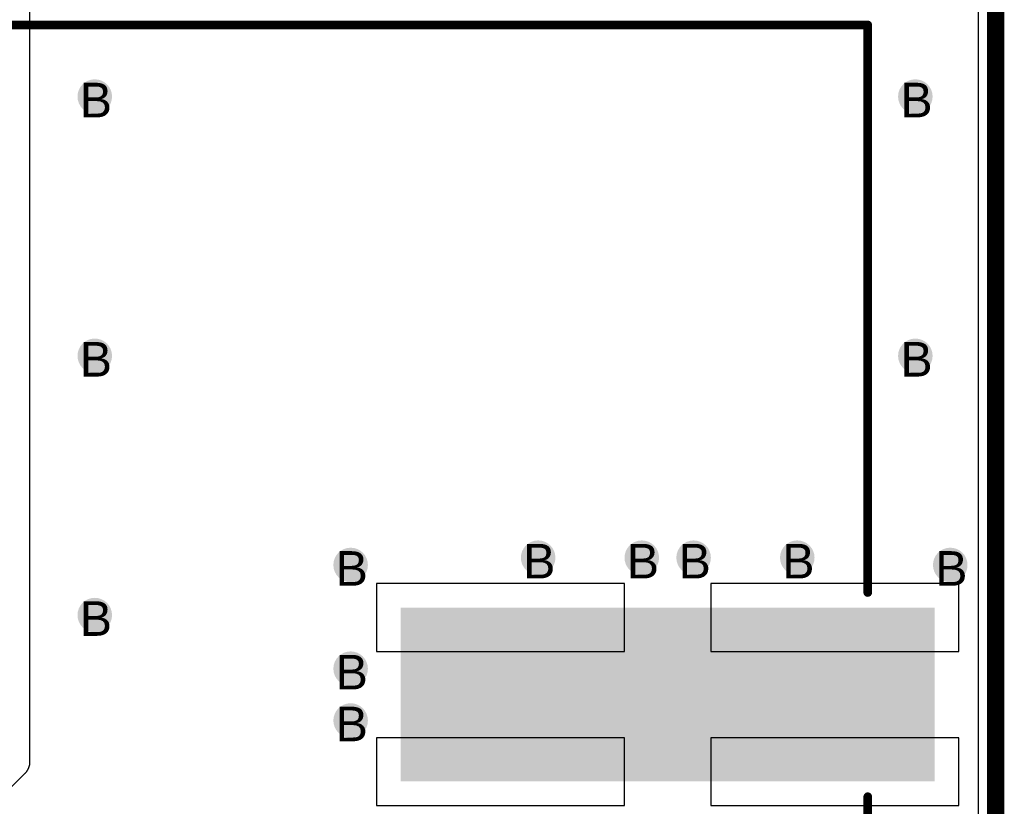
# Model space of a CAD drawing. Header units: millimetres. Extents: x -1.47 to 3.63, y -2.76 to 3.27.
# Tile 17 of 21: x 0.94 to 1.5, y 2.51 to 2.97. Entities that reach past the tile are written whole.
import ezdxf

# ---------------------------------------------------------------- set-up
doc = ezdxf.new("R2010")
doc.units = ezdxf.units.MM
doc.header["$MEASUREMENT"] = 0
for name, color, linetype in [('BottomLayer', 5, 'Continuous'), ('BottomSolder', 6, 'Continuous'), ('DrillDrawing', 1, 'Continuous'), ('Mechanical1', 6, 'Continuous'), ('TopLayer', 1, 'Continuous'), ('TopOverlay', 2, 'Continuous'), ('TopSolder', 216, 'Continuous')]:
    doc.layers.add(name, color=color, linetype=linetype)
doc.styles.add('Arial', font='txt', dxfattribs={"height": 0.2})

msp = doc.modelspace()

# ---------------------------------------------------------------- hatches: boundary and pattern name
at = {"layer": 'BottomLayer'}
h = msp.add_hatch(color=5, dxfattribs=at)
edge = h.paths.add_edge_path()
edge.add_arc((0.9785, 2.925), 0.01, 0, 360)
h = msp.add_hatch(color=5, dxfattribs=at)
edge = h.paths.add_edge_path()
edge.add_arc((1.4535, 2.925), 0.01, 0, 360)
h = msp.add_hatch(color=5, dxfattribs=at)
edge = h.paths.add_edge_path()
edge.add_arc((0.9785, 2.775), 0.01, 0, 360)
h = msp.add_hatch(color=5, dxfattribs=at)
edge = h.paths.add_edge_path()
edge.add_arc((1.4535, 2.775), 0.01, 0, 360)
h = msp.add_hatch(color=5, dxfattribs=at)
edge = h.paths.add_edge_path()
edge.add_arc((1.23515, 2.65821), 0.01, 0, 360)
h = msp.add_hatch(color=5, dxfattribs=at)
edge = h.paths.add_edge_path()
edge.add_arc((1.29515, 2.65821), 0.01, 0, 360)
h = msp.add_hatch(color=5, dxfattribs=at)
edge = h.paths.add_edge_path()
edge.add_arc((1.32515, 2.65821), 0.01, 0, 360)
h = msp.add_hatch(color=5, dxfattribs=at)
edge = h.paths.add_edge_path()
edge.add_arc((1.38515, 2.65821), 0.01, 0, 360)
h = msp.add_hatch(color=5, dxfattribs=at)
edge = h.paths.add_edge_path()
edge.add_arc((1.12661, 2.654), 0.01, 0, 360)
h = msp.add_hatch(color=5, dxfattribs=at)
edge = h.paths.add_edge_path()
edge.add_arc((1.4737, 2.654), 0.01, 0, 360)
h = msp.add_hatch(color=5, dxfattribs=at)
edge = h.paths.add_edge_path()
edge.add_arc((0.9785, 2.625), 0.01, 0, 360)
h = msp.add_hatch(color=5, dxfattribs=at)
edge = h.paths.add_edge_path()
edge.add_arc((1.12661, 2.594), 0.01, 0, 360)
h = msp.add_hatch(color=5, dxfattribs=at)
edge = h.paths.add_edge_path()
edge.add_arc((1.12661, 2.564), 0.01, 0, 360)
at = {"layer": 'TopLayer'}
h = msp.add_hatch(color=1, dxfattribs=at)
edge = h.paths.add_edge_path()
edge.add_arc((0.9785, 2.925), 0.01, 0, 360)
h = msp.add_hatch(color=1, dxfattribs=at)
edge = h.paths.add_edge_path()
edge.add_arc((1.4535, 2.925), 0.01, 0, 360)
h = msp.add_hatch(color=1, dxfattribs=at)
edge = h.paths.add_edge_path()
edge.add_arc((0.9785, 2.775), 0.01, 0, 360)
h = msp.add_hatch(color=1, dxfattribs=at)
edge = h.paths.add_edge_path()
edge.add_arc((1.4535, 2.775), 0.01, 0, 360)
h = msp.add_hatch(color=1, dxfattribs=at)
edge = h.paths.add_edge_path()
edge.add_arc((1.23515, 2.65821), 0.01, 0, 360)
h = msp.add_hatch(color=1, dxfattribs=at)
edge = h.paths.add_edge_path()
edge.add_arc((1.29515, 2.65821), 0.01, 0, 360)
h = msp.add_hatch(color=1, dxfattribs=at)
edge = h.paths.add_edge_path()
edge.add_arc((1.32515, 2.65821), 0.01, 0, 360)
h = msp.add_hatch(color=1, dxfattribs=at)
edge = h.paths.add_edge_path()
edge.add_arc((1.38515, 2.65821), 0.01, 0, 360)
h = msp.add_hatch(color=1, dxfattribs=at)
edge = h.paths.add_edge_path()
edge.add_arc((1.12661, 2.654), 0.01, 0, 360)
h = msp.add_hatch(color=1, dxfattribs=at)
edge = h.paths.add_edge_path()
edge.add_arc((1.4737, 2.654), 0.01, 0, 360)
h = msp.add_hatch(color=1, dxfattribs=at)
edge = h.paths.add_edge_path()
edge.add_arc((0.9785, 2.625), 0.01, 0, 360)
msp.add_hatch(color=1, dxfattribs=at).paths.add_polyline_path([(1.15665, 2.62825), (1.46365, 2.62825), (1.46365, 2.52975), (1.15665, 2.52975)])
h = msp.add_hatch(color=1, dxfattribs=at)
edge = h.paths.add_edge_path()
edge.add_arc((1.12661, 2.594), 0.01, 0, 360)
h = msp.add_hatch(color=1, dxfattribs=at)
edge = h.paths.add_edge_path()
edge.add_arc((1.12661, 2.564), 0.01, 0, 360)
at = {"layer": 'TopSolder'}
h = msp.add_hatch(color=216, dxfattribs=at)
edge = h.paths.add_edge_path()
edge.add_arc((0.9785, 2.925), 0.006, 0, 360)
h = msp.add_hatch(color=216, dxfattribs=at)
edge = h.paths.add_edge_path()
edge.add_arc((1.4535, 2.925), 0.006, 0, 360)
h = msp.add_hatch(color=216, dxfattribs=at)
edge = h.paths.add_edge_path()
edge.add_arc((0.9785, 2.775), 0.006, 0, 360)
h = msp.add_hatch(color=216, dxfattribs=at)
edge = h.paths.add_edge_path()
edge.add_arc((1.4535, 2.775), 0.006, 0, 360)
h = msp.add_hatch(color=216, dxfattribs=at)
edge = h.paths.add_edge_path()
edge.add_arc((1.23515, 2.65821), 0.006, 0, 360)
h = msp.add_hatch(color=216, dxfattribs=at)
edge = h.paths.add_edge_path()
edge.add_arc((1.29515, 2.65821), 0.006, 0, 360)
h = msp.add_hatch(color=216, dxfattribs=at)
edge = h.paths.add_edge_path()
edge.add_arc((1.32515, 2.65821), 0.006, 0, 360)
h = msp.add_hatch(color=216, dxfattribs=at)
edge = h.paths.add_edge_path()
edge.add_arc((1.38515, 2.65821), 0.006, 0, 360)
h = msp.add_hatch(color=216, dxfattribs=at)
edge = h.paths.add_edge_path()
edge.add_arc((1.12661, 2.654), 0.006, 0, 360)
h = msp.add_hatch(color=216, dxfattribs=at)
edge = h.paths.add_edge_path()
edge.add_arc((1.4737, 2.654), 0.006, 0, 360)
h = msp.add_hatch(color=216, dxfattribs=at)
edge = h.paths.add_edge_path()
edge.add_arc((0.9785, 2.625), 0.006, 0, 360)
msp.add_hatch(color=216, dxfattribs=at).paths.add_polyline_path([(1.15565, 2.62925), (1.46465, 2.62925), (1.46465, 2.52875), (1.15565, 2.52875)])
h = msp.add_hatch(color=216, dxfattribs=at)
edge = h.paths.add_edge_path()
edge.add_arc((1.12661, 2.594), 0.006, 0, 360)
h = msp.add_hatch(color=216, dxfattribs=at)
edge = h.paths.add_edge_path()
edge.add_arc((1.12661, 2.564), 0.006, 0, 360)

# ---------------------------------------------------------------- linework, layer by layer
at = {"layer": 'BottomLayer'}
msp.add_line((1.4898, 3.2398), (1.4898, 0.0102), dxfattribs=at)
at = {"layer": 'BottomSolder'}
msp.add_line((1.5, 3.25), (1.5, 0), dxfattribs=at)
at = {"layer": 'Mechanical1', "const_width": 0.01}
msp.add_lwpolyline([(1.5, 0), (1.5, 3.25)], dxfattribs=at)
at = {"layer": 'TopLayer'}
for p, q in [((0.941, 2.5404), (0.941, 3.2398)), ((1.4898, 3.2398), (1.4898, 2.19155)), ((1.28515, 2.64325), (1.14165, 2.64325)), ((1.14165, 2.64325), (1.14165, 2.604)), ((1.28515, 2.604), (1.28515, 2.64325)), ((1.47865, 2.64325), (1.33515, 2.64325)), ((1.33515, 2.64325), (1.33515, 2.604)), ((1.47865, 2.604), (1.47865, 2.64325)), ((1.14165, 2.604), (1.28515, 2.604)), ((1.33515, 2.604), (1.47865, 2.604)), ((1.28515, 2.554), (1.14165, 2.554)), ((1.14165, 2.554), (1.14165, 2.51475)), ((1.28515, 2.51475), (1.28515, 2.554)), ((1.47865, 2.554), (1.33515, 2.554)), ((1.33515, 2.554), (1.33515, 2.51475)), ((1.47865, 2.51475), (1.47865, 2.554)), ((0.94008, 2.53622), (0.94016, 2.5364)), ((0.94016, 2.5364), (0.94024, 2.53658)), ((0.94024, 2.53658), (0.94031, 2.53676)), ((0.94031, 2.53676), (0.94038, 2.53694)), ((0.94038, 2.53694), (0.94045, 2.53713)), ((0.94045, 2.53713), (0.94051, 2.53731)), ((0.94051, 2.53731), (0.94057, 2.5375)), ((0.94057, 2.5375), (0.94063, 2.53769)), ((0.94063, 2.53769), (0.94068, 2.53788)), ((0.94068, 2.53788), (0.94069, 2.53792)), ((0.94069, 2.53792), (0.94072, 2.53807)), ((0.94072, 2.53807), (0.94075, 2.53816)), ((0.94075, 2.53816), (0.94077, 2.53826)), ((0.94077, 2.53826), (0.94081, 2.53845)), ((0.94081, 2.53845), (0.94084, 2.53865)), ((0.94084, 2.53865), (0.94088, 2.53884)), ((0.94088, 2.53884), (0.94091, 2.53903)), ((0.94091, 2.53903), (0.94093, 2.53923)), ((0.94093, 2.53923), (0.94095, 2.53942)), ((0.94095, 2.53942), (0.94096, 2.53953)), ((0.94096, 2.53953), (0.94097, 2.53962)), ((0.94097, 2.53962), (0.94098, 2.5398)), ((0.94098, 2.53981), (0.94099, 2.54001)), ((0.94098, 2.5398), (0.94098, 2.53981)), ((0.94099, 2.54001), (0.941, 2.54021)), ((0.941, 2.54021), (0.941, 2.5404)), ((0.93035, 2.52561), (0.93807, 2.53333)), ((0.93807, 2.53333), (0.93821, 2.53347)), ((0.93821, 2.53347), (0.93834, 2.53361)), ((0.93834, 2.53361), (0.93841, 2.53368)), ((0.93841, 2.53368), (0.93848, 2.53376)), ((0.93848, 2.53376), (0.93854, 2.53384)), ((0.93854, 2.53384), (0.9386, 2.53391)), ((0.9386, 2.53391), (0.93866, 2.53398)), ((0.93866, 2.53398), (0.93873, 2.53406)), ((0.93873, 2.53406), (0.93885, 2.53421)), ((0.93885, 2.53421), (0.93897, 2.53437)), ((0.93897, 2.53437), (0.93909, 2.53453)), ((0.93909, 2.53453), (0.93912, 2.53456)), ((0.93912, 2.53456), (0.9392, 2.53469)), ((0.9392, 2.53469), (0.93932, 2.53485)), ((0.93932, 2.53485), (0.93942, 2.53501)), ((0.93942, 2.53501), (0.93949, 2.53511)), ((0.93949, 2.53511), (0.93953, 2.53518)), ((0.93953, 2.53518), (0.93959, 2.53528)), ((0.93959, 2.53528), (0.93963, 2.53535)), ((0.93963, 2.53535), (0.93973, 2.53552)), ((0.93973, 2.53552), (0.93979, 2.53563)), ((0.93979, 2.53563), (0.93982, 2.53569)), ((0.93982, 2.53569), (0.93987, 2.53578)), ((0.93987, 2.53578), (0.93991, 2.53586)), ((0.93991, 2.53586), (0.94, 2.53604)), ((0.94, 2.53604), (0.94008, 2.53622)), ((1.14165, 2.51475), (1.28515, 2.51475)), ((1.33515, 2.51475), (1.47865, 2.51475))]:
    msp.add_line(p, q, dxfattribs=at)
at = {"layer": 'TopOverlay', "const_width": 0.005}
for points in [[(0.78584, 2.96645), (1.42595, 2.96645)], [(1.42595, 2.63806), (1.42595, 2.96645)], [(1.42595, 2.19155), (1.42595, 2.51994)]]:
    msp.add_lwpolyline(points, dxfattribs=at)
at = {"layer": 'TopOverlay', "const_width": 0.0025}
for points in [[(1.4247, 2.96645, 1), (1.4272, 2.96645, 1)], [(1.4247, 2.96645, 1), (1.4272, 2.96645, 1)], [(1.4247, 2.63806, 1), (1.4272, 2.63806, 1)], [(1.4247, 2.51994, 1), (1.4272, 2.51994, 1)]]:
    msp.add_lwpolyline(points, format="xyb", close=True, dxfattribs=at)
at = {"layer": 'TopSolder'}
msp.add_line((1.5, 2.175), (1.5, 3.25), dxfattribs=at)

# ---------------------------------------------------------------- texts
at = {"layer": 'DrillDrawing', "style": 'Arial'}
for p in [(0.96984, 2.913), (1.44484, 2.913), (0.96984, 2.763), (1.44484, 2.763), (1.11795, 2.642), (1.22649, 2.64622), (1.28649, 2.64622), (1.31649, 2.64622), (1.37649, 2.64622), (1.46503, 2.642), (0.96984, 2.613), (1.11795, 2.582), (1.11795, 2.552)]:
    msp.add_text('B', height=0.02, dxfattribs=at).set_placement(p)

doc.saveas('drawing.dxf')
